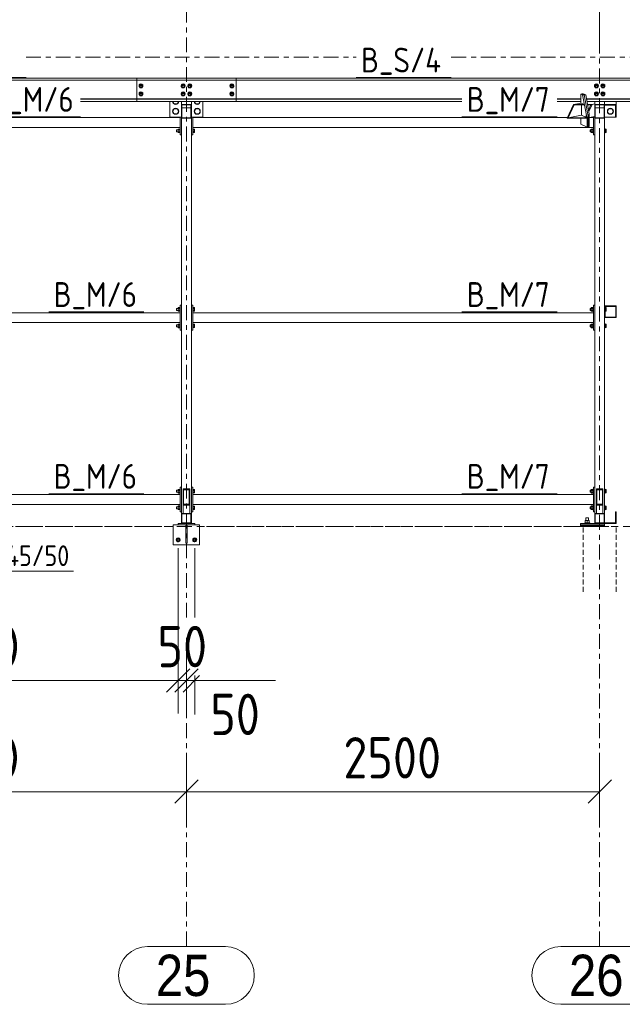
# Model space of a CAD drawing. Header units: millimetres. Extents: x 581 to 1768, y 561 to 1400.
# Tile 26 of 91: x 783 to 856, y 1218 to 1338. Entities that reach past the tile are written whole.
import ezdxf

# ---------------------------------------------------------------- set-up
doc = ezdxf.new("R2010")
doc.units = ezdxf.units.MM
doc.header["$LTSCALE"] = 0.6
for name, pattern in [('VERDECKT2', [1.5, 1, -0.5]), ('XKITLINE00', [0]), ('XKITLINE03', [6, 3, -1, 1, -1])]:
    doc.linetypes.add(name, pattern=pattern)
for name, color, linetype, lineweight in [('Bolt', 7, 'Continuous', 0), ('BoltMark', 3, 'Continuous', 0), ('Part', 2, 'Continuous', 0), ('PartMark', 3, 'Continuous', 0), ('S-GRID', 1, 'Continuous', 0), ('Z-DIMENSIONS', 1, 'Continuous', 0)]:
    doc.layers.add(name, color=color, linetype=linetype, lineweight=lineweight)
doc.styles.add('ARIAL', font='ARIAL.TTF')
doc.styles.add('ISOCPEUR', font='ISOCPEUR.TTF')

msp = doc.modelspace()

# ---------------------------------------------------------------- linework, layer by layer
at = {"layer": 'Bolt', "color": 3, "linetype": 'XKITLINE00', "lineweight": 0}
for p, q in [((797.09, 1329.69), (797.06, 1329.58)), ((797.06, 1329.56), (797.09, 1329.68)), ((797.06, 1329.56), (797.06, 1329.58)), ((797.09, 1329.45), (797.06, 1329.56)), ((797.19, 1329.75), (797.08, 1329.56)), ((797.08, 1329.51), (797.19, 1329.69)), ((797.08, 1329.51), (797.08, 1329.56)), ((797.08, 1329.51), (797.19, 1329.32)), ((797.18, 1329.78), (797.09, 1329.69)), ((797.09, 1329.68), (797.18, 1329.76)), ((797.09, 1329.45), (797.15, 1329.4)), ((797.3, 1329.81), (797.18, 1329.78)), ((797.18, 1329.76), (797.3, 1329.79)), ((797.18, 1329.48), (797.2, 1329.53)), ((797.18, 1329.48), (797.18, 1329.51)), ((797.2, 1329.42), (797.18, 1329.48)), ((797.19, 1329.69), (797.19, 1329.75)), ((797.41, 1329.75), (797.19, 1329.75)), ((797.19, 1329.69), (797.41, 1329.69)), ((797.19, 1329.32), (797.41, 1329.32)), ((797.2, 1329.53), (797.24, 1329.58)), ((797.24, 1329.38), (797.2, 1329.42)), ((797.24, 1329.58), (797.3, 1329.59)), ((797.3, 1329.36), (797.24, 1329.38)), ((797.42, 1329.78), (797.3, 1329.81)), ((797.3, 1329.79), (797.42, 1329.76)), ((797.3, 1329.59), (797.36, 1329.58)), ((797.36, 1329.38), (797.3, 1329.36)), ((797.36, 1329.58), (797.41, 1329.53)), ((797.41, 1329.42), (797.36, 1329.38)), ((797.41, 1329.69), (797.41, 1329.75)), ((797.52, 1329.56), (797.41, 1329.75)), ((797.52, 1329.51), (797.41, 1329.69)), ((797.41, 1329.53), (797.42, 1329.48)), ((797.41, 1329.32), (797.52, 1329.51)), ((797.42, 1329.48), (797.41, 1329.42)), ((797.51, 1329.69), (797.42, 1329.78)), ((797.42, 1329.76), (797.51, 1329.68)), ((797.42, 1329.48), (797.42, 1329.51)), ((797.51, 1329.45), (797.46, 1329.4)), ((797.54, 1329.58), (797.51, 1329.69)), ((797.51, 1329.68), (797.54, 1329.56)), ((797.54, 1329.56), (797.51, 1329.45)), ((797.52, 1329.51), (797.52, 1329.56)), ((797.54, 1329.56), (797.54, 1329.58)), ((802.19, 1329.69), (802.16, 1329.58)), ((802.16, 1329.56), (802.19, 1329.68)), ((802.16, 1329.56), (802.16, 1329.58)), ((802.19, 1329.45), (802.16, 1329.56)), ((802.29, 1329.74), (802.18, 1329.56)), ((802.18, 1329.5), (802.29, 1329.69)), ((802.18, 1329.5), (802.18, 1329.56)), ((802.18, 1329.5), (802.29, 1329.32)), ((802.28, 1329.78), (802.19, 1329.69)), ((802.19, 1329.68), (802.28, 1329.76)), ((802.19, 1329.45), (802.25, 1329.4)), ((802.4, 1329.81), (802.28, 1329.78)), ((802.28, 1329.76), (802.4, 1329.79)), ((802.28, 1329.47), (802.3, 1329.53)), ((802.28, 1329.47), (802.28, 1329.5)), ((802.3, 1329.41), (802.28, 1329.47)), ((802.29, 1329.69), (802.29, 1329.74)), ((802.51, 1329.74), (802.29, 1329.74)), ((802.29, 1329.69), (802.51, 1329.69)), ((802.29, 1329.32), (802.51, 1329.32)), ((802.3, 1329.53), (802.34, 1329.57)), ((802.34, 1329.37), (802.3, 1329.41)), ((802.34, 1329.57), (802.4, 1329.58)), ((802.4, 1329.35), (802.34, 1329.37)), ((802.52, 1329.78), (802.4, 1329.81)), ((802.4, 1329.79), (802.52, 1329.76)), ((802.4, 1329.58), (802.46, 1329.57)), ((802.46, 1329.37), (802.4, 1329.35)), ((802.46, 1329.57), (802.51, 1329.53)), ((802.51, 1329.41), (802.46, 1329.37)), ((802.51, 1329.69), (802.51, 1329.74)), ((802.62, 1329.56), (802.51, 1329.74)), ((802.62, 1329.5), (802.51, 1329.69)), ((802.51, 1329.53), (802.52, 1329.47)), ((802.51, 1329.32), (802.62, 1329.5)), ((802.52, 1329.47), (802.51, 1329.41)), ((802.61, 1329.69), (802.52, 1329.78)), ((802.52, 1329.76), (802.61, 1329.68)), ((802.52, 1329.47), (802.52, 1329.5)), ((802.61, 1329.45), (802.56, 1329.4)), ((802.64, 1329.58), (802.61, 1329.69)), ((802.61, 1329.68), (802.64, 1329.56)), ((802.64, 1329.56), (802.61, 1329.45)), ((802.62, 1329.5), (802.62, 1329.56)), ((802.64, 1329.56), (802.64, 1329.58)), ((802.99, 1329.69), (802.96, 1329.58)), ((802.96, 1329.56), (802.99, 1329.68)), ((802.96, 1329.56), (802.96, 1329.58)), ((802.99, 1329.45), (802.96, 1329.56)), ((803.09, 1329.74), (802.98, 1329.56)), ((802.98, 1329.5), (803.09, 1329.69)), ((802.98, 1329.5), (802.98, 1329.56)), ((802.98, 1329.5), (803.09, 1329.32)), ((803.08, 1329.78), (802.99, 1329.69)), ((802.99, 1329.68), (803.08, 1329.76)), ((802.99, 1329.45), (803.05, 1329.4)), ((803.2, 1329.81), (803.08, 1329.78)), ((803.08, 1329.76), (803.2, 1329.79)), ((803.08, 1329.47), (803.1, 1329.53)), ((803.08, 1329.47), (803.08, 1329.5)), ((803.1, 1329.41), (803.08, 1329.47)), ((803.09, 1329.69), (803.09, 1329.74)), ((803.31, 1329.74), (803.09, 1329.74)), ((803.09, 1329.69), (803.31, 1329.69)), ((803.09, 1329.32), (803.31, 1329.32)), ((803.1, 1329.53), (803.14, 1329.57)), ((803.14, 1329.37), (803.1, 1329.41)), ((803.14, 1329.57), (803.2, 1329.58)), ((803.2, 1329.35), (803.14, 1329.37)), ((803.32, 1329.78), (803.2, 1329.81)), ((803.2, 1329.79), (803.32, 1329.76)), ((803.2, 1329.58), (803.26, 1329.57)), ((803.26, 1329.37), (803.2, 1329.35)), ((803.26, 1329.57), (803.31, 1329.53)), ((803.31, 1329.41), (803.26, 1329.37)), ((803.31, 1329.69), (803.31, 1329.74)), ((803.42, 1329.56), (803.31, 1329.74)), ((803.42, 1329.5), (803.31, 1329.69)), ((803.31, 1329.53), (803.32, 1329.47)), ((803.31, 1329.32), (803.42, 1329.5)), ((803.32, 1329.47), (803.31, 1329.41)), ((803.41, 1329.69), (803.32, 1329.78)), ((803.32, 1329.76), (803.41, 1329.68)), ((803.32, 1329.47), (803.32, 1329.5)), ((803.41, 1329.45), (803.36, 1329.4)), ((803.44, 1329.58), (803.41, 1329.69)), ((803.41, 1329.68), (803.44, 1329.56)), ((803.44, 1329.56), (803.41, 1329.45)), ((803.42, 1329.5), (803.42, 1329.56)), ((803.44, 1329.56), (803.44, 1329.58)), ((808.09, 1329.69), (808.06, 1329.58)), ((808.06, 1329.56), (808.09, 1329.68)), ((808.06, 1329.56), (808.06, 1329.58)), ((808.09, 1329.45), (808.06, 1329.56)), ((808.19, 1329.75), (808.08, 1329.56)), ((808.08, 1329.51), (808.19, 1329.69)), ((808.08, 1329.51), (808.08, 1329.56)), ((808.08, 1329.51), (808.19, 1329.32)), ((808.18, 1329.78), (808.09, 1329.69)), ((808.09, 1329.68), (808.18, 1329.76)), ((808.09, 1329.45), (808.15, 1329.4)), ((808.3, 1329.81), (808.18, 1329.78)), ((808.18, 1329.76), (808.3, 1329.79)), ((808.18, 1329.48), (808.2, 1329.53)), ((808.18, 1329.48), (808.18, 1329.51)), ((808.2, 1329.42), (808.18, 1329.48)), ((808.19, 1329.69), (808.19, 1329.75)), ((808.41, 1329.75), (808.19, 1329.75)), ((808.19, 1329.69), (808.41, 1329.69)), ((808.19, 1329.32), (808.41, 1329.32)), ((808.2, 1329.53), (808.24, 1329.58)), ((808.24, 1329.38), (808.2, 1329.42)), ((808.24, 1329.58), (808.3, 1329.59)), ((808.3, 1329.36), (808.24, 1329.38)), ((808.42, 1329.78), (808.3, 1329.81)), ((808.3, 1329.79), (808.42, 1329.76)), ((808.3, 1329.59), (808.36, 1329.58)), ((808.36, 1329.38), (808.3, 1329.36)), ((808.36, 1329.58), (808.41, 1329.53)), ((808.41, 1329.42), (808.36, 1329.38)), ((808.41, 1329.69), (808.41, 1329.75)), ((808.52, 1329.56), (808.41, 1329.75)), ((808.52, 1329.51), (808.41, 1329.69)), ((808.41, 1329.53), (808.42, 1329.48)), ((808.41, 1329.32), (808.52, 1329.51)), ((808.42, 1329.48), (808.41, 1329.42)), ((808.51, 1329.69), (808.42, 1329.78)), ((808.42, 1329.76), (808.51, 1329.68)), ((808.42, 1329.48), (808.42, 1329.51)), ((808.51, 1329.45), (808.46, 1329.4)), ((808.54, 1329.58), (808.51, 1329.69)), ((808.51, 1329.68), (808.54, 1329.56)), ((808.54, 1329.56), (808.51, 1329.45)), ((808.52, 1329.51), (808.52, 1329.56)), ((808.54, 1329.56), (808.54, 1329.58)), ((852.19, 1329.69), (852.16, 1329.58)), ((852.16, 1329.56), (852.19, 1329.68)), ((852.16, 1329.56), (852.16, 1329.58)), ((852.19, 1329.45), (852.16, 1329.56)), ((852.29, 1329.74), (852.18, 1329.56)), ((852.18, 1329.5), (852.29, 1329.69)), ((852.18, 1329.5), (852.18, 1329.56)), ((852.18, 1329.5), (852.29, 1329.32)), ((852.28, 1329.78), (852.19, 1329.69)), ((852.19, 1329.68), (852.28, 1329.76)), ((852.19, 1329.45), (852.25, 1329.4)), ((852.4, 1329.81), (852.28, 1329.78)), ((852.28, 1329.76), (852.4, 1329.79)), ((852.28, 1329.47), (852.3, 1329.53)), ((852.28, 1329.47), (852.28, 1329.5)), ((852.3, 1329.41), (852.28, 1329.47)), ((852.29, 1329.69), (852.29, 1329.74)), ((852.51, 1329.74), (852.29, 1329.74)), ((852.29, 1329.69), (852.51, 1329.69)), ((852.29, 1329.32), (852.51, 1329.32)), ((852.3, 1329.53), (852.34, 1329.57)), ((852.34, 1329.37), (852.3, 1329.41)), ((852.34, 1329.57), (852.4, 1329.58)), ((852.4, 1329.35), (852.34, 1329.37)), ((852.52, 1329.78), (852.4, 1329.81)), ((852.4, 1329.79), (852.52, 1329.76)), ((852.4, 1329.58), (852.46, 1329.57)), ((852.46, 1329.37), (852.4, 1329.35)), ((852.46, 1329.57), (852.51, 1329.53)), ((852.51, 1329.41), (852.46, 1329.37)), ((852.51, 1329.69), (852.51, 1329.74)), ((852.62, 1329.56), (852.51, 1329.74)), ((852.62, 1329.5), (852.51, 1329.69)), ((852.51, 1329.53), (852.52, 1329.47)), ((852.51, 1329.32), (852.62, 1329.5)), ((852.52, 1329.47), (852.51, 1329.41)), ((852.61, 1329.69), (852.52, 1329.78)), ((852.52, 1329.76), (852.61, 1329.68)), ((852.52, 1329.47), (852.52, 1329.5)), ((852.61, 1329.45), (852.56, 1329.4)), ((852.64, 1329.58), (852.61, 1329.69)), ((852.61, 1329.68), (852.64, 1329.56)), ((852.64, 1329.56), (852.61, 1329.45)), ((852.62, 1329.5), (852.62, 1329.56)), ((852.64, 1329.56), (852.64, 1329.58)), ((852.99, 1329.69), (852.96, 1329.58)), ((852.96, 1329.56), (852.99, 1329.68)), ((852.96, 1329.56), (852.96, 1329.58)), ((852.99, 1329.45), (852.96, 1329.56)), ((853.09, 1329.74), (852.98, 1329.56)), ((852.98, 1329.5), (853.09, 1329.69)), ((852.98, 1329.5), (852.98, 1329.56)), ((852.98, 1329.5), (853.09, 1329.32)), ((853.08, 1329.78), (852.99, 1329.69)), ((852.99, 1329.68), (853.08, 1329.76)), ((852.99, 1329.45), (853.05, 1329.4)), ((853.2, 1329.81), (853.08, 1329.78)), ((853.08, 1329.76), (853.2, 1329.79)), ((853.08, 1329.47), (853.1, 1329.53)), ((853.08, 1329.47), (853.08, 1329.5)), ((853.1, 1329.41), (853.08, 1329.47)), ((853.09, 1329.69), (853.09, 1329.74)), ((853.31, 1329.74), (853.09, 1329.74)), ((853.09, 1329.69), (853.31, 1329.69)), ((853.09, 1329.32), (853.31, 1329.32)), ((853.1, 1329.53), (853.14, 1329.57)), ((853.14, 1329.37), (853.1, 1329.41)), ((853.14, 1329.57), (853.2, 1329.58)), ((853.2, 1329.35), (853.14, 1329.37)), ((853.32, 1329.78), (853.2, 1329.81)), ((853.2, 1329.79), (853.32, 1329.76)), ((853.2, 1329.58), (853.26, 1329.57)), ((853.26, 1329.37), (853.2, 1329.35)), ((853.26, 1329.57), (853.31, 1329.53)), ((853.31, 1329.41), (853.26, 1329.37)), ((853.31, 1329.69), (853.31, 1329.74)), ((853.42, 1329.56), (853.31, 1329.74)), ((853.42, 1329.5), (853.31, 1329.69)), ((853.31, 1329.53), (853.32, 1329.47)), ((853.31, 1329.32), (853.42, 1329.5)), ((853.32, 1329.47), (853.31, 1329.41)), ((853.41, 1329.69), (853.32, 1329.78)), ((853.32, 1329.76), (853.41, 1329.68)), ((853.32, 1329.47), (853.32, 1329.5)), ((853.41, 1329.45), (853.36, 1329.4)), ((853.44, 1329.58), (853.41, 1329.69)), ((853.41, 1329.68), (853.44, 1329.56)), ((853.44, 1329.56), (853.41, 1329.45)), ((853.42, 1329.5), (853.42, 1329.56)), ((853.44, 1329.56), (853.44, 1329.58)), ((797.09, 1328.74), (797.06, 1328.62)), ((797.06, 1328.61), (797.09, 1328.72)), ((797.06, 1328.61), (797.06, 1328.62)), ((797.09, 1328.49), (797.06, 1328.61)), ((797.19, 1328.79), (797.08, 1328.61)), ((797.08, 1328.55), (797.19, 1328.73)), ((797.08, 1328.55), (797.08, 1328.61)), ((797.08, 1328.55), (797.19, 1328.37)), ((797.18, 1328.82), (797.09, 1328.74)), ((797.09, 1328.72), (797.18, 1328.81)), ((797.09, 1328.49), (797.15, 1328.44)), ((797.3, 1328.85), (797.18, 1328.82)), ((797.18, 1328.81), (797.3, 1328.84)), ((797.18, 1328.52), (797.2, 1328.58)), ((797.18, 1328.52), (797.18, 1328.55)), ((797.2, 1328.46), (797.18, 1328.52)), ((797.19, 1328.73), (797.19, 1328.79)), ((797.41, 1328.79), (797.19, 1328.79)), ((797.19, 1328.73), (797.41, 1328.73)), ((797.19, 1328.37), (797.41, 1328.37)), ((797.2, 1328.58), (797.24, 1328.62)), ((797.24, 1328.42), (797.2, 1328.46)), ((797.24, 1328.62), (797.3, 1328.64)), ((797.3, 1328.41), (797.24, 1328.42)), ((797.42, 1328.82), (797.3, 1328.85)), ((797.3, 1328.84), (797.42, 1328.81)), ((797.3, 1328.64), (797.36, 1328.62)), ((797.36, 1328.42), (797.3, 1328.41)), ((797.36, 1328.62), (797.41, 1328.58)), ((797.41, 1328.46), (797.36, 1328.42)), ((797.41, 1328.73), (797.41, 1328.79)), ((797.52, 1328.61), (797.41, 1328.79)), ((797.52, 1328.55), (797.41, 1328.73)), ((797.41, 1328.58), (797.42, 1328.52)), ((797.41, 1328.37), (797.52, 1328.55)), ((797.42, 1328.52), (797.41, 1328.46)), ((797.51, 1328.74), (797.42, 1328.82)), ((797.42, 1328.81), (797.51, 1328.72)), ((797.42, 1328.52), (797.42, 1328.55)), ((797.51, 1328.49), (797.46, 1328.44)), ((797.54, 1328.62), (797.51, 1328.74)), ((797.51, 1328.72), (797.54, 1328.61)), ((797.54, 1328.61), (797.51, 1328.49)), ((797.52, 1328.55), (797.52, 1328.61)), ((797.54, 1328.61), (797.54, 1328.62)), ((802.19, 1328.74), (802.16, 1328.62)), ((802.16, 1328.61), (802.19, 1328.72)), ((802.16, 1328.61), (802.16, 1328.62)), ((802.19, 1328.49), (802.16, 1328.61)), ((802.29, 1328.79), (802.18, 1328.61)), ((802.18, 1328.55), (802.29, 1328.73)), ((802.18, 1328.55), (802.18, 1328.61)), ((802.18, 1328.55), (802.29, 1328.37)), ((802.28, 1328.82), (802.19, 1328.74)), ((802.19, 1328.72), (802.28, 1328.8)), ((802.19, 1328.49), (802.25, 1328.44)), ((802.4, 1328.85), (802.28, 1328.82)), ((802.28, 1328.8), (802.4, 1328.84)), ((802.28, 1328.51), (802.3, 1328.57)), ((802.28, 1328.51), (802.28, 1328.55)), ((802.3, 1328.46), (802.28, 1328.51)), ((802.29, 1328.73), (802.29, 1328.79)), ((802.51, 1328.79), (802.29, 1328.79)), ((802.29, 1328.73), (802.51, 1328.73)), ((802.29, 1328.37), (802.51, 1328.37)), ((802.3, 1328.57), (802.34, 1328.61)), ((802.34, 1328.41), (802.3, 1328.46)), ((802.34, 1328.61), (802.4, 1328.63)), ((802.4, 1328.4), (802.34, 1328.41)), ((802.52, 1328.82), (802.4, 1328.85)), ((802.4, 1328.84), (802.52, 1328.8)), ((802.4, 1328.63), (802.46, 1328.61)), ((802.46, 1328.41), (802.4, 1328.4)), ((802.46, 1328.61), (802.51, 1328.57)), ((802.51, 1328.46), (802.46, 1328.41)), ((802.51, 1328.73), (802.51, 1328.79)), ((802.62, 1328.61), (802.51, 1328.79)), ((802.62, 1328.55), (802.51, 1328.73)), ((802.51, 1328.57), (802.52, 1328.51)), ((802.51, 1328.37), (802.62, 1328.55)), ((802.52, 1328.51), (802.51, 1328.46)), ((802.61, 1328.74), (802.52, 1328.82)), ((802.52, 1328.8), (802.61, 1328.72)), ((802.52, 1328.51), (802.52, 1328.55)), ((802.61, 1328.49), (802.56, 1328.44)), ((802.64, 1328.62), (802.61, 1328.74)), ((802.61, 1328.72), (802.64, 1328.61)), ((802.64, 1328.61), (802.61, 1328.49)), ((802.62, 1328.55), (802.62, 1328.61)), ((802.64, 1328.61), (802.64, 1328.62)), ((802.99, 1328.74), (802.96, 1328.62)), ((802.96, 1328.61), (802.99, 1328.72)), ((802.96, 1328.61), (802.96, 1328.62)), ((802.99, 1328.49), (802.96, 1328.61)), ((803.09, 1328.79), (802.98, 1328.61)), ((802.98, 1328.55), (803.09, 1328.73)), ((802.98, 1328.55), (802.98, 1328.61)), ((802.98, 1328.55), (803.09, 1328.37)), ((803.08, 1328.82), (802.99, 1328.74)), ((802.99, 1328.72), (803.08, 1328.8)), ((802.99, 1328.49), (803.05, 1328.44)), ((803.2, 1328.85), (803.08, 1328.82)), ((803.08, 1328.8), (803.2, 1328.84)), ((803.08, 1328.51), (803.1, 1328.57)), ((803.08, 1328.51), (803.08, 1328.55)), ((803.1, 1328.46), (803.08, 1328.51)), ((803.09, 1328.73), (803.09, 1328.79)), ((803.31, 1328.79), (803.09, 1328.79)), ((803.09, 1328.73), (803.31, 1328.73)), ((803.09, 1328.37), (803.31, 1328.37)), ((803.1, 1328.57), (803.14, 1328.61)), ((803.14, 1328.41), (803.1, 1328.46)), ((803.14, 1328.61), (803.2, 1328.63)), ((803.2, 1328.4), (803.14, 1328.41)), ((803.32, 1328.82), (803.2, 1328.85)), ((803.2, 1328.84), (803.32, 1328.8)), ((803.2, 1328.63), (803.26, 1328.61)), ((803.26, 1328.41), (803.2, 1328.4)), ((803.26, 1328.61), (803.31, 1328.57)), ((803.31, 1328.46), (803.26, 1328.41)), ((803.31, 1328.73), (803.31, 1328.79)), ((803.42, 1328.61), (803.31, 1328.79)), ((803.42, 1328.55), (803.31, 1328.73)), ((803.31, 1328.57), (803.32, 1328.51)), ((803.31, 1328.37), (803.42, 1328.55)), ((803.32, 1328.51), (803.31, 1328.46)), ((803.41, 1328.74), (803.32, 1328.82)), ((803.32, 1328.8), (803.41, 1328.72)), ((803.32, 1328.51), (803.32, 1328.55)), ((803.41, 1328.49), (803.36, 1328.44)), ((803.44, 1328.62), (803.41, 1328.74)), ((803.41, 1328.72), (803.44, 1328.61)), ((803.44, 1328.61), (803.41, 1328.49)), ((803.42, 1328.55), (803.42, 1328.61)), ((803.44, 1328.61), (803.44, 1328.62)), ((808.09, 1328.74), (808.06, 1328.62)), ((808.06, 1328.61), (808.09, 1328.72)), ((808.06, 1328.61), (808.06, 1328.62)), ((808.09, 1328.49), (808.06, 1328.61)), ((808.19, 1328.79), (808.08, 1328.61)), ((808.08, 1328.55), (808.19, 1328.73)), ((808.08, 1328.55), (808.08, 1328.61)), ((808.08, 1328.55), (808.19, 1328.37)), ((808.18, 1328.82), (808.09, 1328.74)), ((808.09, 1328.72), (808.18, 1328.81)), ((808.09, 1328.49), (808.15, 1328.44)), ((808.3, 1328.85), (808.18, 1328.82)), ((808.18, 1328.81), (808.3, 1328.84)), ((808.18, 1328.52), (808.2, 1328.58)), ((808.18, 1328.52), (808.18, 1328.55)), ((808.2, 1328.46), (808.18, 1328.52)), ((808.19, 1328.73), (808.19, 1328.79)), ((808.41, 1328.79), (808.19, 1328.79)), ((808.19, 1328.73), (808.41, 1328.73)), ((808.19, 1328.37), (808.41, 1328.37)), ((808.2, 1328.58), (808.24, 1328.62)), ((808.24, 1328.42), (808.2, 1328.46)), ((808.24, 1328.62), (808.3, 1328.64)), ((808.3, 1328.41), (808.24, 1328.42)), ((808.42, 1328.82), (808.3, 1328.85)), ((808.3, 1328.84), (808.42, 1328.81)), ((808.3, 1328.64), (808.36, 1328.62)), ((808.36, 1328.42), (808.3, 1328.41)), ((808.36, 1328.62), (808.41, 1328.58)), ((808.41, 1328.46), (808.36, 1328.42)), ((808.41, 1328.73), (808.41, 1328.79)), ((808.52, 1328.61), (808.41, 1328.79)), ((808.52, 1328.55), (808.41, 1328.73)), ((808.41, 1328.58), (808.42, 1328.52)), ((808.41, 1328.37), (808.52, 1328.55)), ((808.42, 1328.52), (808.41, 1328.46)), ((808.51, 1328.74), (808.42, 1328.82)), ((808.42, 1328.81), (808.51, 1328.72)), ((808.42, 1328.52), (808.42, 1328.55)), ((808.51, 1328.49), (808.46, 1328.44)), ((808.54, 1328.62), (808.51, 1328.74)), ((808.51, 1328.72), (808.54, 1328.61)), ((808.54, 1328.61), (808.51, 1328.49)), ((808.52, 1328.55), (808.52, 1328.61)), ((808.54, 1328.61), (808.54, 1328.62)), ((852.19, 1328.74), (852.16, 1328.62)), ((852.16, 1328.61), (852.19, 1328.72)), ((852.16, 1328.61), (852.16, 1328.62)), ((852.19, 1328.49), (852.16, 1328.61)), ((852.29, 1328.79), (852.18, 1328.61)), ((852.18, 1328.55), (852.29, 1328.73)), ((852.18, 1328.55), (852.18, 1328.61)), ((852.18, 1328.55), (852.29, 1328.37)), ((852.28, 1328.82), (852.19, 1328.74)), ((852.19, 1328.72), (852.28, 1328.8)), ((852.19, 1328.49), (852.25, 1328.44)), ((852.4, 1328.85), (852.28, 1328.82)), ((852.28, 1328.8), (852.4, 1328.84)), ((852.28, 1328.51), (852.3, 1328.57)), ((852.28, 1328.51), (852.28, 1328.55)), ((852.3, 1328.46), (852.28, 1328.51)), ((852.29, 1328.73), (852.29, 1328.79)), ((852.51, 1328.79), (852.29, 1328.79)), ((852.29, 1328.73), (852.51, 1328.73)), ((852.29, 1328.37), (852.51, 1328.37)), ((852.3, 1328.57), (852.34, 1328.61)), ((852.34, 1328.41), (852.3, 1328.46)), ((852.34, 1328.61), (852.4, 1328.63)), ((852.4, 1328.4), (852.34, 1328.41)), ((852.52, 1328.82), (852.4, 1328.85)), ((852.4, 1328.84), (852.52, 1328.8)), ((852.4, 1328.63), (852.46, 1328.61)), ((852.46, 1328.41), (852.4, 1328.4)), ((852.46, 1328.61), (852.51, 1328.57)), ((852.51, 1328.46), (852.46, 1328.41)), ((852.51, 1328.73), (852.51, 1328.79)), ((852.62, 1328.61), (852.51, 1328.79)), ((852.62, 1328.55), (852.51, 1328.73)), ((852.51, 1328.57), (852.52, 1328.51)), ((852.51, 1328.37), (852.62, 1328.55)), ((852.52, 1328.51), (852.51, 1328.46)), ((852.61, 1328.74), (852.52, 1328.82)), ((852.52, 1328.8), (852.61, 1328.72)), ((852.52, 1328.51), (852.52, 1328.55)), ((852.61, 1328.49), (852.56, 1328.44)), ((852.64, 1328.62), (852.61, 1328.74)), ((852.61, 1328.72), (852.64, 1328.61)), ((852.64, 1328.61), (852.61, 1328.49)), ((852.62, 1328.55), (852.62, 1328.61)), ((852.64, 1328.61), (852.64, 1328.62)), ((852.99, 1328.74), (852.96, 1328.62)), ((852.96, 1328.61), (852.99, 1328.72)), ((852.96, 1328.61), (852.96, 1328.62)), ((852.99, 1328.49), (852.96, 1328.61)), ((853.09, 1328.79), (852.98, 1328.61)), ((852.98, 1328.55), (853.09, 1328.73)), ((852.98, 1328.55), (852.98, 1328.61)), ((852.98, 1328.55), (853.09, 1328.37)), ((853.08, 1328.82), (852.99, 1328.74)), ((852.99, 1328.72), (853.08, 1328.8)), ((852.99, 1328.49), (853.05, 1328.44)), ((853.2, 1328.85), (853.08, 1328.82)), ((853.08, 1328.8), (853.2, 1328.84)), ((853.08, 1328.51), (853.1, 1328.57)), ((853.08, 1328.51), (853.08, 1328.55)), ((853.1, 1328.46), (853.08, 1328.51)), ((853.09, 1328.73), (853.09, 1328.79)), ((853.31, 1328.79), (853.09, 1328.79)), ((853.09, 1328.73), (853.31, 1328.73)), ((853.09, 1328.37), (853.31, 1328.37)), ((853.1, 1328.57), (853.14, 1328.61)), ((853.14, 1328.41), (853.1, 1328.46)), ((853.14, 1328.61), (853.2, 1328.63)), ((853.2, 1328.4), (853.14, 1328.41)), ((853.32, 1328.82), (853.2, 1328.85)), ((853.2, 1328.84), (853.32, 1328.8)), ((853.2, 1328.63), (853.26, 1328.61)), ((853.26, 1328.41), (853.2, 1328.4)), ((853.26, 1328.61), (853.31, 1328.57)), ((853.31, 1328.46), (853.26, 1328.41)), ((853.31, 1328.73), (853.31, 1328.79)), ((853.42, 1328.61), (853.31, 1328.79)), ((853.42, 1328.55), (853.31, 1328.73)), ((853.31, 1328.57), (853.32, 1328.51)), ((853.31, 1328.37), (853.42, 1328.55)), ((853.32, 1328.51), (853.31, 1328.46)), ((853.41, 1328.74), (853.32, 1328.82)), ((853.32, 1328.8), (853.41, 1328.72)), ((853.32, 1328.51), (853.32, 1328.55)), ((853.41, 1328.49), (853.36, 1328.44)), ((853.44, 1328.62), (853.41, 1328.74)), ((853.41, 1328.72), (853.44, 1328.61)), ((853.44, 1328.61), (853.41, 1328.49)), ((853.42, 1328.55), (853.42, 1328.61)), ((853.44, 1328.61), (853.44, 1328.62)), ((801.33, 1327.4), (801.16, 1327.69)), ((801.68, 1327.4), (801.33, 1327.4)), ((801.84, 1327.69), (801.68, 1327.4)), ((803.93, 1327.4), (803.76, 1327.69)), ((804.28, 1327.4), (803.93, 1327.4)), ((804.44, 1327.69), (804.28, 1327.4)), ((801.16, 1326.5), (801.33, 1326.8)), ((801.33, 1326.2), (801.16, 1326.5)), ((801.33, 1326.8), (801.68, 1326.8)), ((801.68, 1326.2), (801.33, 1326.2)), ((801.68, 1326.8), (801.85, 1326.5)), ((801.85, 1326.5), (801.68, 1326.2)), ((803.76, 1326.5), (803.93, 1326.8)), ((803.93, 1326.2), (803.76, 1326.5)), ((803.93, 1326.8), (804.28, 1326.8)), ((804.28, 1326.2), (803.93, 1326.2)), ((804.28, 1326.8), (804.45, 1326.5)), ((804.45, 1326.5), (804.28, 1326.2)), ((853.76, 1326.5), (853.93, 1326.8)), ((853.93, 1326.2), (853.76, 1326.5)), ((853.93, 1326.8), (854.28, 1326.8)), ((854.28, 1326.2), (853.93, 1326.2)), ((854.28, 1326.8), (854.45, 1326.5)), ((854.45, 1326.5), (854.28, 1326.2)), ((801.61, 1324.25), (801.61, 1324.24)), ((801.61, 1324.25), (801.79, 1324.25)), ((801.61, 1324.24), (801.61, 1324.03)), ((801.61, 1324.01), (801.61, 1324.03)), ((801.61, 1324.01), (801.79, 1324.01)), ((801.79, 1324.35), (801.79, 1323.91)), ((801.79, 1324.35), (801.99, 1324.35)), ((801.79, 1324.24), (801.99, 1324.24)), ((801.79, 1324.02), (801.99, 1324.02)), ((801.79, 1323.91), (801.99, 1323.91)), ((801.99, 1324.37), (801.99, 1323.89)), ((801.99, 1324.37), (802.04, 1324.37)), ((801.99, 1323.89), (802.04, 1323.89)), ((803.56, 1324.37), (803.61, 1324.37)), ((803.56, 1323.89), (803.61, 1323.89)), ((803.61, 1324.37), (803.61, 1323.89)), ((803.61, 1324.34), (803.76, 1324.34)), ((803.61, 1324.24), (803.76, 1324.24)), ((803.61, 1324.03), (803.76, 1324.03)), ((803.61, 1323.92), (803.76, 1323.92)), ((803.76, 1323.92), (803.76, 1324.34)), ((851.65, 1324.25), (851.65, 1324.24)), ((851.65, 1324.25), (851.79, 1324.25)), ((851.65, 1324.24), (851.65, 1324.03)), ((851.65, 1324.01), (851.65, 1324.03)), ((851.65, 1324.01), (851.79, 1324.01)), ((851.79, 1324.35), (851.79, 1323.91)), ((851.79, 1324.35), (851.99, 1324.35)), ((851.79, 1324.24), (851.99, 1324.24)), ((851.79, 1324.02), (851.99, 1324.02)), ((851.79, 1323.91), (851.99, 1323.91)), ((851.99, 1324.37), (851.99, 1323.89)), ((851.99, 1324.37), (852.04, 1324.37)), ((851.99, 1323.89), (852.04, 1323.89)), ((853.4, 1324.37), (853.45, 1324.37)), ((853.4, 1323.89), (853.45, 1323.89)), ((853.45, 1324.37), (853.45, 1323.89)), ((853.45, 1324.34), (853.6, 1324.34)), ((853.45, 1324.24), (853.6, 1324.24)), ((853.45, 1324.03), (853.6, 1324.03)), ((853.45, 1323.92), (853.6, 1323.92)), ((853.6, 1323.92), (853.6, 1324.34)), ((801.61, 1302.65), (801.61, 1302.64)), ((801.61, 1302.65), (801.79, 1302.65)), ((801.61, 1302.64), (801.61, 1302.43)), ((801.61, 1302.41), (801.61, 1302.43)), ((801.61, 1302.41), (801.79, 1302.41)), ((801.79, 1302.75), (801.79, 1302.31)), ((801.79, 1302.75), (801.99, 1302.75)), ((801.79, 1302.64), (801.99, 1302.64)), ((801.79, 1302.42), (801.99, 1302.42)), ((801.79, 1302.31), (801.99, 1302.31)), ((801.99, 1302.77), (801.99, 1302.29)), ((801.99, 1302.77), (802.04, 1302.77)), ((801.99, 1302.29), (802.04, 1302.29)), ((803.56, 1302.77), (803.61, 1302.77)), ((803.56, 1302.29), (803.61, 1302.29)), ((803.61, 1302.77), (803.61, 1302.29)), ((803.61, 1302.74), (803.76, 1302.74)), ((803.61, 1302.64), (803.76, 1302.64)), ((803.61, 1302.43), (803.76, 1302.43)), ((803.61, 1302.32), (803.76, 1302.32)), ((803.76, 1302.32), (803.76, 1302.74)), ((851.65, 1302.65), (851.65, 1302.64)), ((851.65, 1302.65), (851.79, 1302.65)), ((851.65, 1302.64), (851.65, 1302.43)), ((851.65, 1302.41), (851.65, 1302.43)), ((851.65, 1302.41), (851.79, 1302.41)), ((851.79, 1302.75), (851.79, 1302.31)), ((851.79, 1302.75), (851.99, 1302.75)), ((851.79, 1302.64), (851.99, 1302.64)), ((851.79, 1302.42), (851.99, 1302.42)), ((851.79, 1302.31), (851.99, 1302.31)), ((851.99, 1302.77), (851.99, 1302.29)), ((851.99, 1302.77), (852.04, 1302.77)), ((851.99, 1302.29), (852.04, 1302.29)), ((853.46, 1302.74), (853.6, 1302.74)), ((853.46, 1302.64), (853.6, 1302.64)), ((853.46, 1302.43), (853.6, 1302.43)), ((853.46, 1302.32), (853.6, 1302.32)), ((853.6, 1302.32), (853.6, 1302.74)), ((801.79, 1300.75), (801.79, 1300.31)), ((801.79, 1300.75), (801.99, 1300.75)), ((801.99, 1300.77), (801.99, 1300.29)), ((801.99, 1300.77), (802.04, 1300.77)), ((803.56, 1300.77), (803.61, 1300.77)), ((803.61, 1300.77), (803.61, 1300.29)), ((803.61, 1300.74), (803.76, 1300.74)), ((803.76, 1300.32), (803.76, 1300.74)), ((851.79, 1300.75), (851.79, 1300.31)), ((851.79, 1300.75), (851.99, 1300.75)), ((851.99, 1300.77), (851.99, 1300.29)), ((851.99, 1300.77), (852.04, 1300.77)), ((853.4, 1300.77), (853.45, 1300.77)), ((853.45, 1300.77), (853.45, 1300.29)), ((853.45, 1300.74), (853.6, 1300.74)), ((853.6, 1300.32), (853.6, 1300.74)), ((801.61, 1300.65), (801.61, 1300.64)), ((801.61, 1300.65), (801.79, 1300.65)), ((801.61, 1300.64), (801.61, 1300.43)), ((801.61, 1300.41), (801.61, 1300.43)), ((801.61, 1300.41), (801.79, 1300.41)), ((801.79, 1300.64), (801.99, 1300.64)), ((801.79, 1300.42), (801.99, 1300.42)), ((801.79, 1300.31), (801.99, 1300.31)), ((801.99, 1300.29), (802.04, 1300.29)), ((803.56, 1300.29), (803.61, 1300.29)), ((803.61, 1300.64), (803.76, 1300.64)), ((803.61, 1300.43), (803.76, 1300.43)), ((803.61, 1300.32), (803.76, 1300.32)), ((851.65, 1300.65), (851.65, 1300.64)), ((851.65, 1300.65), (851.79, 1300.65)), ((851.65, 1300.64), (851.65, 1300.43)), ((851.65, 1300.41), (851.65, 1300.43)), ((851.65, 1300.41), (851.79, 1300.41)), ((851.79, 1300.64), (851.99, 1300.64)), ((851.79, 1300.42), (851.99, 1300.42)), ((851.79, 1300.31), (851.99, 1300.31)), ((851.99, 1300.29), (852.04, 1300.29)), ((853.4, 1300.29), (853.45, 1300.29)), ((853.45, 1300.64), (853.6, 1300.64)), ((853.45, 1300.43), (853.6, 1300.43)), ((853.45, 1300.32), (853.6, 1300.32)), ((801.61, 1280.65), (801.61, 1280.64)), ((801.61, 1280.65), (801.79, 1280.65)), ((801.61, 1280.64), (801.61, 1280.43)), ((801.61, 1280.41), (801.61, 1280.43)), ((801.79, 1280.75), (801.79, 1280.31)), ((801.79, 1280.75), (801.99, 1280.75)), ((801.79, 1280.64), (801.99, 1280.64)), ((801.79, 1280.42), (801.99, 1280.42)), ((801.99, 1280.77), (801.99, 1280.29)), ((801.99, 1280.77), (802.04, 1280.77)), ((803.56, 1280.77), (803.61, 1280.77)), ((803.61, 1280.77), (803.61, 1280.29)), ((803.61, 1280.74), (803.76, 1280.74)), ((803.61, 1280.64), (803.76, 1280.64)), ((803.61, 1280.43), (803.76, 1280.43)), ((803.76, 1280.32), (803.76, 1280.74)), ((851.65, 1280.65), (851.65, 1280.64)), ((851.65, 1280.65), (851.79, 1280.65)), ((851.65, 1280.64), (851.65, 1280.43)), ((851.65, 1280.41), (851.65, 1280.43)), ((851.79, 1280.75), (851.79, 1280.31)), ((851.79, 1280.75), (851.99, 1280.75)), ((851.79, 1280.64), (851.99, 1280.64)), ((851.79, 1280.42), (851.99, 1280.42)), ((851.99, 1280.77), (851.99, 1280.29)), ((851.99, 1280.77), (852.04, 1280.77)), ((853.4, 1280.77), (853.45, 1280.77)), ((853.45, 1280.77), (853.45, 1280.29)), ((853.45, 1280.74), (853.6, 1280.74)), ((853.45, 1280.64), (853.6, 1280.64)), ((853.45, 1280.43), (853.6, 1280.43)), ((853.6, 1280.32), (853.6, 1280.74)), ((801.61, 1280.41), (801.79, 1280.41)), ((801.79, 1280.31), (801.99, 1280.31)), ((801.99, 1280.29), (802.04, 1280.29)), ((803.56, 1280.29), (803.61, 1280.29)), ((803.61, 1280.32), (803.76, 1280.32)), ((851.65, 1280.41), (851.79, 1280.41)), ((851.79, 1280.31), (851.99, 1280.31)), ((851.99, 1280.29), (852.04, 1280.29)), ((853.4, 1280.29), (853.45, 1280.29)), ((853.45, 1280.32), (853.6, 1280.32)), ((801.61, 1278.65), (801.61, 1278.64)), ((801.61, 1278.65), (801.79, 1278.65)), ((801.61, 1278.64), (801.61, 1278.43)), ((801.61, 1278.41), (801.61, 1278.43)), ((801.61, 1278.41), (801.79, 1278.41)), ((801.79, 1278.75), (801.79, 1278.31)), ((801.79, 1278.75), (801.99, 1278.75)), ((801.79, 1278.64), (801.99, 1278.64)), ((801.79, 1278.42), (801.99, 1278.42)), ((801.79, 1278.31), (801.99, 1278.31)), ((801.99, 1278.77), (801.99, 1278.29)), ((801.99, 1278.77), (802.04, 1278.77)), ((801.99, 1278.29), (802.04, 1278.29)), ((803.56, 1278.77), (803.61, 1278.77)), ((803.56, 1278.29), (803.61, 1278.29)), ((803.61, 1278.77), (803.61, 1278.29)), ((803.61, 1278.74), (803.76, 1278.74)), ((803.61, 1278.64), (803.76, 1278.64)), ((803.61, 1278.43), (803.76, 1278.43)), ((803.61, 1278.32), (803.76, 1278.32)), ((803.76, 1278.32), (803.76, 1278.74)), ((851.65, 1278.65), (851.65, 1278.64)), ((851.65, 1278.65), (851.79, 1278.65)), ((851.65, 1278.64), (851.65, 1278.43)), ((851.65, 1278.41), (851.65, 1278.43)), ((851.65, 1278.41), (851.79, 1278.41)), ((851.79, 1278.75), (851.79, 1278.31)), ((851.79, 1278.75), (851.99, 1278.75)), ((851.79, 1278.64), (851.99, 1278.64)), ((851.79, 1278.42), (851.99, 1278.42)), ((851.79, 1278.31), (851.99, 1278.31)), ((851.99, 1278.77), (851.99, 1278.29)), ((851.99, 1278.77), (852.04, 1278.77)), ((851.99, 1278.29), (852.04, 1278.29)), ((853.4, 1278.77), (853.45, 1278.77)), ((853.4, 1278.29), (853.45, 1278.29)), ((853.45, 1278.77), (853.45, 1278.29)), ((853.45, 1278.74), (853.6, 1278.74)), ((853.45, 1278.64), (853.6, 1278.64)), ((853.45, 1278.43), (853.6, 1278.43)), ((853.45, 1278.32), (853.6, 1278.32)), ((853.6, 1278.32), (853.6, 1278.74)), ((851.54, 1276.99), (851.06, 1276.99)), ((851.06, 1276.99), (851.06, 1276.71)), ((851.54, 1276.99), (851.06, 1276.99)), ((851.06, 1276.99), (851.06, 1276.71)), ((851.46, 1277.33), (851.14, 1277.33)), ((851.14, 1276.99), (851.14, 1277.33)), ((851.46, 1277.33), (851.14, 1277.33)), ((851.14, 1276.99), (851.14, 1277.33)), ((851.3, 1276.71), (851.3, 1276.99)), ((851.3, 1276.71), (851.3, 1276.99)), ((851.46, 1276.99), (851.46, 1277.33)), ((851.46, 1276.99), (851.46, 1277.33)), ((851.54, 1276.71), (851.54, 1276.99)), ((851.54, 1276.71), (851.54, 1276.99)), ((851.6, 1276.71), (851, 1276.71)), ((851, 1276.65), (851, 1276.71)), ((851.6, 1276.71), (851, 1276.71)), ((851, 1276.65), (851, 1276.71)), ((851.14, 1276.45), (851.14, 1276.45)), ((851.14, 1276.45), (851.14, 1276.45)), ((851.46, 1276.45), (851.46, 1276.45)), ((851.46, 1276.45), (851.46, 1276.45)), ((851.6, 1276.65), (851.6, 1276.71)), ((851.6, 1276.65), (851.6, 1276.71)), ((801.7, 1274.83), (801.59, 1274.65)), ((801.59, 1274.65), (801.7, 1274.47)), ((801.91, 1274.83), (801.7, 1274.83)), ((801.7, 1274.47), (801.91, 1274.47)), ((802.01, 1274.65), (801.91, 1274.83)), ((801.91, 1274.47), (802.01, 1274.65)), ((803.7, 1274.83), (803.59, 1274.65)), ((803.59, 1274.65), (803.7, 1274.47)), ((803.91, 1274.83), (803.7, 1274.83)), ((803.7, 1274.47), (803.91, 1274.47)), ((804.01, 1274.65), (803.91, 1274.83)), ((803.91, 1274.47), (804.01, 1274.65))]:
    msp.add_line(p, q, dxfattribs=at)
for centre, radius, start, end in [((801.5, 1327.7), 0.37, 182.1333, 357.8667), ((801.5, 1326.5), 0.37, 0, 180), ((804.1, 1327.7), 0.37, 182.1333, 357.8667), ((804.1, 1326.5), 0.37, 360, 180), ((854.1, 1326.5), 0.37, 360, 180), ((801.5, 1326.5), 0.37, 180, 0), ((804.1, 1326.5), 0.37, 180, 360), ((854.1, 1326.5), 0.37, 180, 360), ((801.8, 1274.65), 0.24, 30, 210), ((801.8, 1274.65), 0.24, 210, 30), ((801.8, 1274.65), 0.12, 30, 210), ((801.8, 1274.65), 0.12, 210, 30), ((803.8, 1274.65), 0.24, 30, 210), ((803.8, 1274.65), 0.24, 210, 30), ((803.8, 1274.65), 0.12, 30, 210), ((803.8, 1274.65), 0.12, 210, 30)]:
    msp.add_arc(centre, radius, start, end, dxfattribs=at)
at = {"layer": 'BoltMark', "color": 4, "linetype": 'XKITLINE00', "lineweight": 0}
msp.add_line((754.95, 1270.88), (789.13, 1270.88), dxfattribs=at)
at = {"layer": 'Part', "color": 2, "linetype": 'XKITLINE00', "lineweight": 0}
for p, q in [((808.8, 1330.49), (744.8, 1330.49)), ((796.8, 1330.49), (859.66, 1330.49)), ((796.8, 1327.69), (796.8, 1330.49)), ((808.8, 1327.69), (808.8, 1330.49)), ((744.8, 1330.25), (808.8, 1330.25)), ((796.8, 1330.25), (859.66, 1330.25)), ((850.53, 1328.57), (850.66, 1328.59)), ((850.74, 1328.47), (850.53, 1328.57)), ((850.53, 1327.48), (850.53, 1328.57)), ((850.66, 1328.59), (850.8, 1328.62)), ((850.93, 1328.47), (850.66, 1328.59)), ((850.93, 1328.47), (850.66, 1328.59)), ((850.74, 1328.47), (851.27, 1325.6)), ((850.93, 1328.47), (850.74, 1328.47)), ((851.12, 1328.47), (850.8, 1328.62)), ((851.41, 1325.89), (850.93, 1328.47)), ((850.93, 1328.47), (851.41, 1325.89)), ((851.12, 1328.47), (850.93, 1328.47)), ((851.55, 1326.18), (851.12, 1328.47)), ((790, 1327.99), (808.8, 1327.99)), ((790, 1327.99), (808.8, 1327.99)), ((790, 1327.98), (808.8, 1327.98)), ((808.8, 1327.69), (790, 1327.69)), ((796.8, 1327.99), (836.13, 1327.99)), ((796.8, 1327.99), (836.13, 1327.99)), ((796.8, 1327.98), (836.13, 1327.98)), ((796.8, 1327.69), (836.13, 1327.69)), ((800.8, 1327.69), (800.8, 1325.8)), ((802.2, 1325.65), (802.2, 1327.69)), ((803.4, 1327.32), (802.2, 1327.32)), ((803.34, 1327.26), (802.26, 1327.26)), ((802.26, 1327.26), (802.26, 1325.71)), ((802.26, 1326.93), (803.34, 1326.93)), ((803.34, 1325.71), (803.34, 1327.26)), ((803.4, 1327.69), (803.4, 1325.65)), ((804.8, 1325.8), (804.8, 1327.69)), ((847.64, 1327.99), (850.53, 1327.99)), ((847.64, 1327.99), (850.53, 1327.99)), ((847.64, 1327.98), (850.53, 1327.98)), ((847.64, 1327.69), (850.53, 1327.69)), ((848.86, 1325.65), (849.64, 1327.32)), ((849.72, 1327.26), (849, 1325.71)), ((849.64, 1327.32), (850.58, 1327.49)), ((849.64, 1327.32), (850.96, 1327.32)), ((850.97, 1327.26), (849.72, 1327.26)), ((850.96, 1327.32), (850.58, 1327.49)), ((850.61, 1326.01), (850.61, 1327.26)), ((850.97, 1327.26), (850.96, 1327.32)), ((851.21, 1327.99), (860.8, 1327.99)), ((851.21, 1327.99), (860.8, 1327.99)), ((851.21, 1327.98), (860.8, 1327.98)), ((851.27, 1327.69), (860.8, 1327.69)), ((851.28, 1327.62), (851.65, 1327.69)), ((851.35, 1327.26), (851.34, 1327.32)), ((851.34, 1327.32), (851.88, 1327.32)), ((851.35, 1327.26), (851.74, 1327.26)), ((851.46, 1326.64), (851.74, 1327.26)), ((851.49, 1326.47), (851.88, 1327.32)), ((851.88, 1327.32), (852.2, 1327.38)), ((852.2, 1327.38), (852.2, 1327.69)), ((852.2, 1325.65), (852.2, 1327.69)), ((853.4, 1327.32), (852.2, 1327.32)), ((853.34, 1327.26), (852.26, 1327.26)), ((852.26, 1327.26), (852.26, 1325.71)), ((852.26, 1326.93), (853.34, 1326.93)), ((853.34, 1325.71), (853.34, 1327.26)), ((853.4, 1327.69), (853.4, 1325.65)), ((853.4, 1327.24), (853.4, 1327.69)), ((853.4, 1327.32), (854.8, 1327.32)), ((854.72, 1327.24), (853.4, 1327.24)), ((854.72, 1325.85), (854.72, 1327.24)), ((854.8, 1327.69), (854.8, 1325.85)), ((802.04, 1325.73), (751.56, 1325.73)), ((800.8, 1325.8), (802.2, 1325.8)), ((802.04, 1323.63), (802.04, 1325.8)), ((802.04, 1324.53), (802.04, 1325.73)), ((802.26, 1325.71), (803.34, 1325.71)), ((803.4, 1325.8), (804.8, 1325.8)), ((803.56, 1325.8), (803.56, 1323.63)), ((803.56, 1324.53), (803.56, 1325.73)), ((803.56, 1325.73), (848.9, 1325.73)), ((849, 1325.71), (850.61, 1326.01)), ((849, 1325.71), (851.03, 1325.71)), ((851.07, 1325.8), (850.61, 1326.01)), ((851.03, 1325.71), (851.19, 1326.06)), ((851.11, 1325.65), (851.22, 1325.89)), ((851.19, 1326.06), (851.22, 1325.89)), ((851.22, 1325.89), (851.22, 1325.67)), ((851.27, 1325.6), (851.41, 1325.89)), ((851.41, 1325.89), (851.55, 1326.18)), ((851.41, 1325.89), (851.41, 1324.61)), ((851.41, 1325.89), (851.41, 1324.61)), ((851.49, 1326.47), (851.46, 1326.64)), ((851.55, 1326.18), (851.55, 1324.64)), ((851.55, 1325.73), (852.2, 1325.85)), ((851.57, 1325.73), (852.04, 1325.73)), ((851.97, 1325.8), (852.2, 1325.8)), ((852.04, 1323.63), (852.04, 1325.8)), ((852.04, 1324.53), (852.04, 1325.73)), ((852.26, 1325.71), (853.34, 1325.71)), ((853.4, 1325.8), (854.8, 1325.8)), ((854.8, 1325.85), (854.72, 1325.85)), ((854.8, 1325.8), (854.8, 1325.85)), ((802.04, 1324.53), (751.56, 1324.53)), ((802.2, 1277.85), (802.2, 1325.65)), ((803.4, 1325.65), (802.2, 1325.65)), ((803.4, 1277.85), (803.4, 1325.65)), ((803.56, 1324.53), (852.04, 1324.53)), ((848.86, 1325.65), (851.11, 1325.65)), ((850.53, 1324.94), (850.53, 1325.65)), ((851.27, 1324.59), (850.53, 1324.94)), ((851.11, 1325.65), (851.22, 1325.67)), ((851.27, 1325.6), (851.27, 1324.59)), ((851.27, 1324.59), (851.41, 1324.61)), ((851.41, 1324.61), (851.55, 1324.64)), ((852.2, 1277.85), (852.2, 1325.65)), ((853.4, 1325.65), (852.2, 1325.65)), ((853.4, 1302.95), (853.4, 1325.65)), ((802.2, 1323.63), (802.04, 1323.63)), ((803.56, 1323.63), (803.4, 1323.63)), ((852.2, 1323.63), (852.04, 1323.63)), ((802.04, 1302.13), (751.56, 1302.13)), ((802.04, 1300.03), (802.04, 1303.03)), ((802.04, 1303.03), (802.2, 1303.03)), ((802.04, 1300.93), (802.04, 1302.13)), ((803.4, 1303.03), (803.56, 1303.03)), ((803.56, 1303.03), (803.56, 1300.03)), ((803.56, 1300.93), (803.56, 1302.13)), ((803.56, 1302.13), (852.04, 1302.13)), ((852.04, 1300.03), (852.04, 1303.03)), ((852.04, 1303.03), (852.2, 1303.03)), ((852.04, 1300.93), (852.04, 1302.13)), ((853.4, 1301.55), (853.4, 1302.95)), ((853.4, 1302.95), (854.8, 1302.95)), ((854.74, 1302.89), (853.46, 1302.89)), ((853.46, 1302.89), (853.46, 1301.61)), ((854.74, 1301.61), (854.74, 1302.89)), ((854.8, 1301.55), (854.8, 1302.95)), ((802.04, 1300.93), (751.56, 1300.93)), ((803.56, 1300.93), (852.04, 1300.93)), ((853.4, 1277.85), (853.4, 1301.55)), ((854.8, 1301.55), (853.4, 1301.55)), ((853.46, 1301.61), (854.74, 1301.61)), ((802.2, 1300.03), (802.04, 1300.03)), ((803.56, 1300.03), (803.4, 1300.03)), ((852.2, 1300.03), (852.04, 1300.03)), ((802.04, 1278.03), (802.04, 1281.03)), ((802.04, 1281.03), (802.2, 1281.03)), ((802.4, 1277.85), (802.4, 1280.81)), ((802.4, 1280.81), (803.2, 1280.81)), ((803.14, 1280.72), (802.46, 1280.72)), ((802.46, 1280.72), (802.46, 1278.95)), ((803.14, 1278.95), (803.14, 1280.72)), ((803.2, 1280.81), (803.2, 1277.85)), ((803.4, 1281.03), (803.56, 1281.03)), ((803.56, 1281.03), (803.56, 1278.03)), ((852.04, 1278.03), (852.04, 1281.03)), ((852.04, 1281.03), (852.2, 1281.03)), ((852.4, 1277.85), (852.4, 1280.81)), ((852.4, 1280.81), (853.2, 1280.81)), ((853.14, 1280.72), (852.46, 1280.72)), ((852.46, 1280.72), (852.46, 1278.95)), ((853.14, 1278.95), (853.14, 1280.72)), ((853.2, 1280.81), (853.2, 1277.85)), ((802.04, 1280.13), (751.56, 1280.13)), ((802.04, 1278.93), (802.04, 1280.13)), ((803.56, 1278.93), (803.56, 1280.13)), ((803.56, 1280.13), (852.04, 1280.13)), ((852.04, 1278.93), (852.04, 1280.13)), ((802.04, 1278.93), (751.56, 1278.93)), ((803.2, 1278.85), (802.4, 1278.85)), ((802.46, 1278.95), (803.14, 1278.95)), ((803.56, 1278.93), (852.04, 1278.93)), ((853.2, 1278.85), (852.4, 1278.85)), ((852.46, 1278.95), (853.14, 1278.95)), ((854.72, 1276.73), (854.72, 1278.05)), ((854.72, 1278.05), (854.8, 1278.05)), ((854.8, 1276.65), (854.8, 1278.05)), ((802.2, 1278.03), (802.04, 1278.03)), ((802.2, 1276.65), (802.2, 1277.85)), ((802.2, 1277.85), (803.4, 1277.85)), ((803.34, 1277.79), (802.26, 1277.79)), ((802.26, 1277.79), (802.26, 1276.71)), ((803.34, 1276.71), (803.34, 1277.79)), ((803.56, 1278.03), (803.4, 1278.03)), ((803.4, 1277.85), (803.4, 1276.65)), ((852.2, 1278.03), (852.04, 1278.03)), ((852.2, 1276.65), (852.2, 1277.85)), ((852.2, 1277.85), (853.4, 1277.85)), ((853.34, 1277.79), (852.26, 1277.79)), ((852.26, 1277.79), (852.26, 1276.71)), ((853.34, 1276.71), (853.34, 1277.79)), ((853.4, 1277.85), (853.4, 1276.65)), ((801.2, 1274.05), (801.2, 1276.45)), ((801.2, 1276.45), (801.8, 1276.45)), ((801.8, 1276.65), (802.2, 1276.65)), ((801.8, 1276.65), (801.8, 1276.45)), ((801.8, 1276.45), (803.8, 1276.45)), ((803.4, 1276.65), (802.2, 1276.65)), ((802.26, 1276.71), (803.34, 1276.71)), ((802.72, 1276.45), (802.72, 1274.25)), ((802.72, 1276.05), (802.88, 1276.05)), ((802.88, 1274.25), (802.88, 1276.45)), ((803.4, 1276.65), (803.8, 1276.65)), ((803.8, 1276.45), (803.8, 1276.65)), ((803.8, 1276.45), (804.4, 1276.45)), ((804.4, 1274.05), (804.4, 1276.45)), ((852.2, 1276.65), (850.5, 1276.65)), ((850.5, 1276.65), (850.5, 1276.45)), ((850.5, 1276.41), (850.5, 1276.45)), ((850.5, 1276.45), (853.4, 1276.45)), ((850.5, 1276.25), (850.5, 1276.45)), ((850.5, 1276.45), (853.4, 1276.45)), ((853.4, 1276.45), (850.5, 1276.45)), ((853.4, 1276.41), (850.5, 1276.41)), ((850.5, 1276.35), (850.5, 1276.41)), ((850.5, 1276.41), (853.4, 1276.41)), ((850.5, 1276.25), (850.5, 1276.35)), ((850.5, 1276.35), (853.4, 1276.35)), ((853.4, 1276.35), (850.5, 1276.35)), ((853.4, 1276.65), (852.2, 1276.65)), ((852.26, 1276.71), (853.34, 1276.71)), ((853.4, 1276.65), (853.4, 1276.73)), ((853.4, 1276.73), (854.72, 1276.73)), ((853.4, 1276.65), (853.4, 1276.45)), ((853.4, 1276.65), (854.8, 1276.65)), ((853.4, 1276.45), (853.4, 1276.41)), ((853.4, 1276.25), (853.4, 1276.45)), ((853.4, 1276.41), (853.4, 1276.35)), ((853.4, 1276.25), (853.4, 1276.35)), ((804.4, 1274.05), (801.2, 1274.05)), ((802.72, 1274.25), (802.88, 1274.25))]:
    msp.add_line(p, q, dxfattribs=at)
at = {"layer": 'Part', "color": 4, "linetype": 'VERDECKT2', "lineweight": 0}
for p, q in [((752.4, 1276.25), (801.2, 1276.25)), ((804.4, 1276.25), (850.8, 1276.25)), ((850.8, 1268.35), (850.8, 1276.25)), ((854.8, 1276.25), (850.8, 1276.25)), ((854.8, 1268.35), (854.8, 1276.25))]:
    msp.add_line(p, q, dxfattribs=at)
at = {"layer": 'PartMark', "color": 1, "linetype": 'XKITLINE00', "lineweight": 0}
for p, q in [((772.14, 1330.59), (783.39, 1330.59)), ((823.33, 1330.59), (834.84, 1330.59)), ((778.48, 1325.83), (790, 1325.83)), ((836.13, 1325.83), (847.64, 1325.83)), ((786.13, 1302.23), (797.64, 1302.23)), ((836.13, 1302.23), (847.64, 1302.23)), ((786.13, 1280.23), (797.64, 1280.23)), ((836.13, 1280.23), (847.64, 1280.23))]:
    msp.add_line(p, q, dxfattribs=at)
at = {"layer": 'S-GRID', "color": 1, "linetype": 'XKITLINE03', "lineweight": 0}
for p, q in [((802.8, 1265.24), (802.8, 1350.13)), ((852.8, 1225.47), (852.8, 1350.13)), ((783.39, 1333.05), (823.33, 1333.05)), ((834.84, 1333.05), (876.05, 1333.05)), ((693.64, 1276.25), (865.62, 1276.25)), ((802.8, 1225.47), (802.8, 1258.24))]:
    msp.add_line(p, q, dxfattribs=at)
at = {"layer": 'S-GRID', "color": 1, "linetype": 'XKITLINE00', "lineweight": 0}
for p, q in [((798.09, 1225.47), (807.51, 1225.47)), ((848.09, 1225.47), (857.51, 1225.47)), ((798.09, 1218.47), (807.51, 1218.47)), ((848.09, 1218.47), (857.51, 1218.47))]:
    msp.add_line(p, q, dxfattribs=at)
for centre, start, end in [((798.09, 1221.97), 90, 270), ((807.51, 1221.97), 270, 90), ((848.09, 1221.97), 90, 270)]:
    msp.add_arc(centre, 3.5, start, end, dxfattribs=at)
at = {"layer": 'Z-DIMENSIONS', "color": 7, "linetype": 'XKITLINE00', "lineweight": 0}
for p, q in [((852.8, 1334.05), (852.8, 1344.12)), ((801.8, 1273.65), (801.8, 1265.24)), ((801.8, 1273.65), (801.8, 1253.64)), ((803.8, 1273.65), (803.8, 1265.24)), ((802.8, 1262.79), (802.8, 1253.64)), ((803.22, 1259.06), (800.39, 1256.23)), ((804.22, 1259.06), (801.39, 1256.23)), ((802.4, 1258.24), (800.39, 1256.23)), ((803.4, 1258.24), (801.39, 1256.23)), ((801.8, 1258.24), (801.8, 1253.64)), ((804.4, 1258.24), (802.39, 1256.23)), ((802.8, 1258.24), (802.8, 1253.54)), ((803.8, 1258.24), (803.8, 1253.54)), ((751.8, 1257.64), (801.8, 1257.64)), ((801.8, 1257.64), (802.8, 1257.64)), ((802.8, 1257.64), (803.8, 1257.64)), ((803.8, 1257.64), (813.57, 1257.64)), ((803.8, 1257.64), (813.57, 1257.64)), ((802.8, 1240.95), (802.8, 1248.29)), ((802.8, 1240.95), (802.8, 1248.29)), ((852.8, 1240.95), (852.8, 1248.29)), ((804.22, 1245.61), (801.39, 1242.78)), ((804.22, 1245.61), (801.39, 1242.78)), ((854.22, 1245.61), (851.39, 1242.78)), ((750.8, 1244.19), (802.8, 1244.19)), ((802.8, 1244.19), (852.8, 1244.19))]:
    msp.add_line(p, q, dxfattribs=at)
at = {"layer": 'Z-DIMENSIONS', "color": 3}
for p in [(801.8, 1257.64), (801.8, 1257.64), (802.8, 1257.64), (802.8, 1257.64), (803.8, 1257.64), (802.8, 1244.19), (802.8, 1244.19), (852.8, 1244.19)]:
    msp.add_point(p, dxfattribs=at)

# ---------------------------------------------------------------- texts
at = {"layer": 'BoltMark', "color": 4, "style": 'ISOCPEUR', "width": 0.85}
msp.add_text('HST M12X145/50', height=2.5, dxfattribs=at).set_placement((766.83, 1271.48))
at = {"layer": 'PartMark', "color": 1, "style": 'ISOCPEUR', "width": 0.85}
for s, p in [('B_S/4', (823.93, 1331.19)), ('B_M/6', (779.08, 1326.43)), ('B_M/7', (836.73, 1326.43)), ('B_M/6', (786.73, 1302.83)), ('B_M/7', (836.73, 1302.83)), ('B_M/6', (786.73, 1280.83)), ('B_M/7', (836.73, 1280.83))]:
    msp.add_text(s, height=3, dxfattribs=at).set_placement(p)
at = {"layer": 'S-GRID', "color": 7, "style": 'ARIAL', "width": 0.85}
for s, p in [('25', (799.09, 1219.47)), ('26', (849.09, 1219.47))]:
    msp.add_text(s, height=5, dxfattribs=at).set_placement(p)
at = {"layer": 'Z-DIMENSIONS', "color": 3, "style": 'ISOCPEUR', "width": 0.85}
for s, p in [('2500', (770.79, 1259.24)), ('50', (799.29, 1259.24)), ('50', (805.68, 1251.04)), ('2600', (770.79, 1245.79)), ('2500', (821.79, 1245.79))]:
    msp.add_text(s, height=5, dxfattribs=at).set_placement(p)

doc.saveas('drawing.dxf')
